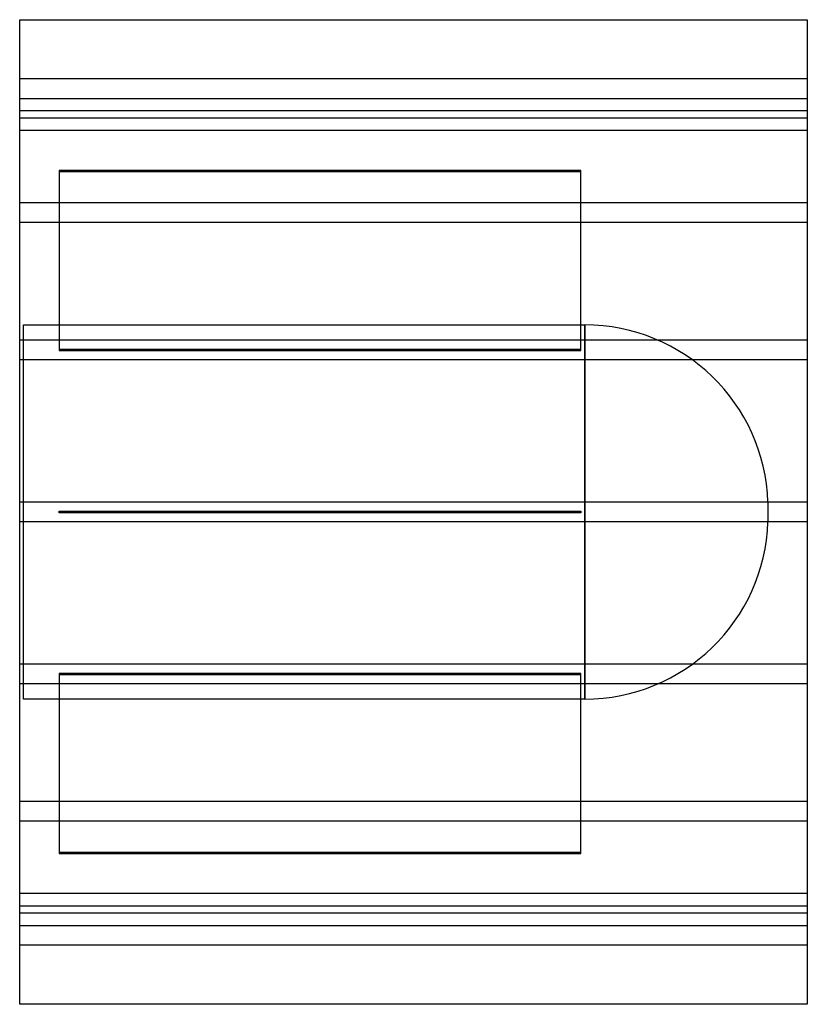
# Model space of a CAD drawing. Header units: millimetres. Extents: x -400 to 400, y -500 to 500.
import ezdxf

# ---------------------------------------------------------------- set-up
doc = ezdxf.new("R2010")
doc.units = ezdxf.units.MM
doc.layers.add('HIDDEN', color=7, linetype='Continuous')
doc.layers.add('THICK', color=7, linetype='Continuous')

msp = doc.modelspace()

# ---------------------------------------------------------------- linework, layer by layer
at = {"layer": 'HIDDEN'}
for p, q in [((400, 440), (-400, 440)), ((-400, 420), (400, 420)), ((400, 407.3), (-400, 407.3)), ((400, 407.3), (-400, 407.3)), ((400, 400), (-400, 400)), ((400, 387.3), (-400, 387.3)), ((400, 387.3), (-400, 387.3)), ((170, 346.9), (-360, 346.9)), ((-360, 346.9), (-360, 345.9)), ((-360, 345.9), (170, 345.9)), ((-360, 345.9), (-360, 164)), ((170, 345.9), (170, 346.9)), ((170, 164), (170, 345.9)), ((400, 314.1), (-400, 314.1)), ((400, 314.1), (-400, 314.1)), ((400, 294.1), (-400, 294.1)), ((400, 294.1), (-400, 294.1)), ((-396, -190), (-396, 190)), ((-396, 190), (173.9, 190)), ((173.9, 190), (173.9, 0)), ((173.9, -190), (173.9, 190)), ((400, 174.6), (-400, 174.6)), ((400, 174.6), (-400, 174.6)), ((170, 165), (-360, 165)), ((-360, 164), (170, 164)), ((400, 154.6), (-400, 154.6)), ((400, 154.6), (-400, 154.6)), ((400, 10), (-400, 10)), ((400, 10), (-400, 10)), ((-360, -1), (-360, 1)), ((-360, 1), (170, 1)), ((-360, 1), (-360, 1)), ((170, 1), (170, -1)), ((170, 1), (170, 1)), ((360, 9.9), (360, -9.9)), ((400, -10), (-400, -10)), ((170, -1), (-360, -1)), ((-360, -1), (-360, -1)), ((170, -1), (170, -1)), ((173.9, 0), (173.9, -190)), ((400, -10), (-400, -10)), ((400, -154.6), (-400, -154.6)), ((400, -154.6), (-400, -154.6)), ((170, -164), (-360, -164)), ((-360, -164), (-360, -345.9)), ((-360, -165), (170, -165)), ((170, -345.9), (170, -164)), ((400, -174.6), (-400, -174.6)), ((400, -174.6), (-400, -174.6)), ((173.9, -190), (-396, -190)), ((400, -294.1), (-400, -294.1)), ((400, -294.1), (-400, -294.1)), ((400, -314.1), (-400, -314.1)), ((400, -314.1), (-400, -314.1)), ((170, -345.9), (-360, -345.9)), ((-360, -345.9), (-360, -346.9)), ((-360, -346.9), (170, -346.9)), ((170, -346.9), (170, -345.9)), ((400, -387.3), (-400, -387.3)), ((400, -387.3), (-400, -387.3)), ((-400, -400), (400, -400)), ((400, -407.3), (-400, -407.3)), ((400, -407.3), (-400, -407.3)), ((-400, -420), (400, -420)), ((400, -440), (-400, -440))]:
    msp.add_line(p, q, dxfattribs=at)
for centre, start, end in [((173.9, 3.8), 1.8779, 90), ((173.9, -3.8), 270, 358.1221)]:
    msp.add_arc(centre, 186.2, start, end, dxfattribs=at)
at = {"layer": 'THICK'}
for p, q in [((-400, -500), (-400, 500)), ((-400, 500), (400, 500)), ((400, 500), (400, -500)), ((400, -500), (-400, -500))]:
    msp.add_line(p, q, dxfattribs=at)

doc.saveas('drawing.dxf')
